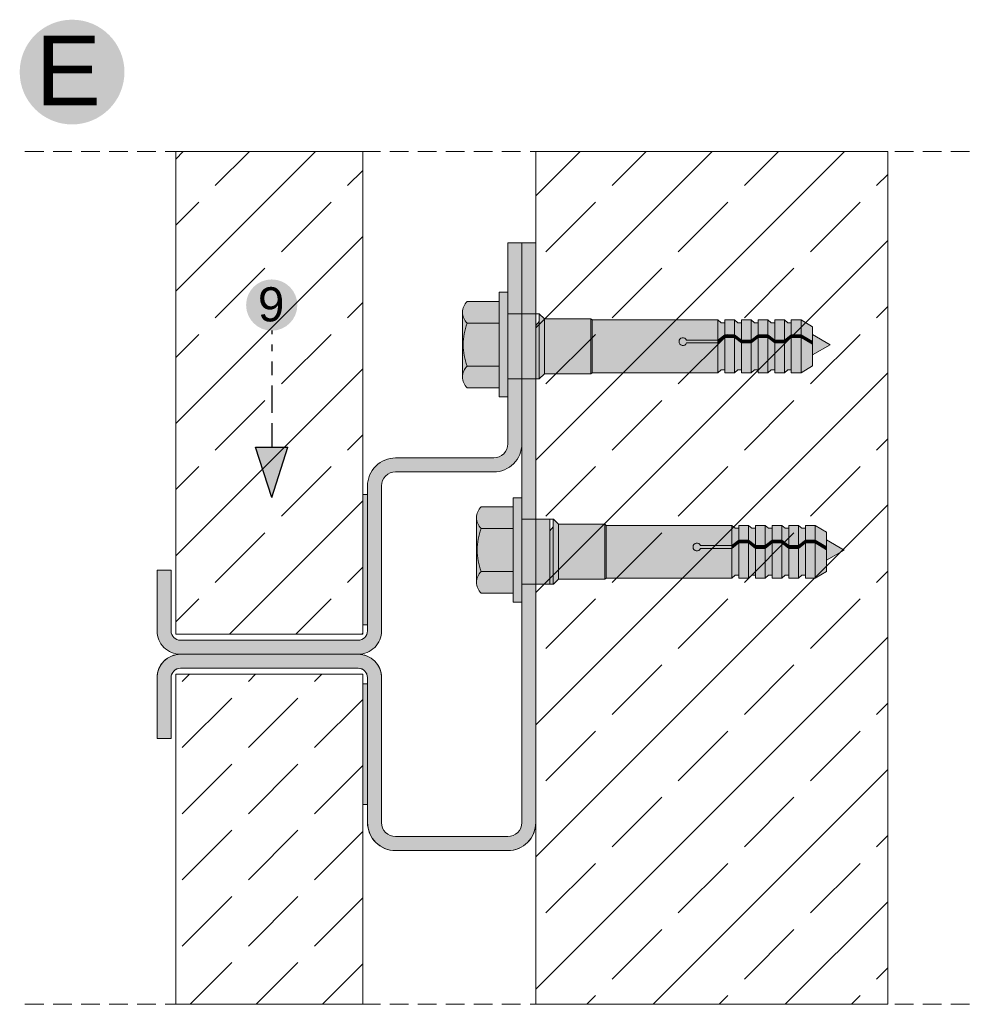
# Model space of a CAD drawing. Extents: x -106507 to -42801, y 48734 to 74234.
# Tile 55 of 69: x -50732 to -49708, y 69871 to 70924. Entities that reach past the tile are written whole.
import ezdxf

# ---------------------------------------------------------------- set-up
doc = ezdxf.new("R2010")
doc.units = 0
doc.header["$MEASUREMENT"] = 0
doc.linetypes.add('Hidden Line', pattern=[30, 20, -10])
for name, color, linetype, lineweight, true_color in [('2D - Ogólne_Pen_No__2', 7, 'Continuous', 15, 0x7f7f7f), ('2D - Ogólne_Pen_No__5', 7, 'Continuous', 25, 0x40a5ff), ('2D Drafting - General_Pen_No__102', 7, 'Continuous', 13, 0xcccccc), ('2D Drafting - General_Pen_No__2', 7, 'Continuous', 15, 0x7f7f7f), ('2D Drafting - General_Pen_No__5', 7, 'Continuous', 25, 0x40a5ff), ('2D Drafting - General_Pen_No__81', 7, 'Continuous', 20, 0x6a6a6a)]:
    doc.layers.add(name, color=color, linetype=linetype, lineweight=lineweight, true_color=true_color)
for name, color, linetype, lineweight in [('2D Drafting - General_Pen_No__1', 7, 'Continuous', 13), ('2D Drafting - General_Pen_No__121', 255, 'Continuous', 0), ('Opisy - Tekst_Pen_No__121', 255, 'Continuous', 0)]:
    doc.layers.add(name, color=color, linetype=linetype, lineweight=lineweight)
doc.styles.add('GENERATED_STYLE_4', font='arial.ttf')
pattern_1 = [(45, (0, 0), (-70.71068, 70.71068), []), (45, (-35.36, 35.36), (-70.71068, 70.71068), [75, -25])]

msp = doc.modelspace()

# ---------------------------------------------------------------- hatches: boundary and pattern name
at = {"layer": '2D - Ogólne_Pen_No__5', "linetype": 'Continuous'}
for points in [[(-50731.87, 70867.55, 1), (-50619.87, 70867.55, 1)], [(-50489.79, 70618.39, 1), (-50435.02, 70618.39, 1)]]:
    msp.add_hatch(color=256, dxfattribs=at).paths.add_polyline_path(points, flags=0)
at = {"layer": '2D Drafting - General_Pen_No__102', "linetype": 'Continuous'}
for points in [[(-50209.99, 70609.08), (-50209.99, 70684.94), (-50194.99, 70684.94), (-50194.99, 70609.08)], [(-50194.99, 70684.94), (-50194.99, 70609.08), (-50179.99, 70609.08), (-50179.99, 70684.94)], [(-50584.99, 70269.94, 0.4142136), (-50559.99, 70244.94), (-50369.99, 70244.94, 0.4142136), (-50344.99, 70269.94), (-50344.99, 70424.94, -0.4142136), (-50329.99, 70439.94), (-50224.99, 70439.94, 0.4142136), (-50194.99, 70469.94), (-50194.99, 70539.41), (-50209.99, 70539.41), (-50209.99, 70521.53), (-50209.99, 70469.94, -0.4142136), (-50224.99, 70454.94), (-50329.99, 70454.94, 0.4142136), (-50359.99, 70424.94), (-50359.99, 70269.94, -0.4142136), (-50369.99, 70259.94), (-50559.99, 70259.94, -0.4142136), (-50569.99, 70269.94), (-50569.99, 70274.98), (-50569.99, 70276.48), (-50569.99, 70326.89), (-50569.99, 70334.94), (-50571.49, 70334.94), (-50584.99, 70334.94)], [(-50194.99, 70539.41), (-50194.99, 70389.45), (-50179.99, 70389.45), (-50179.99, 70539.41)], [(-50559.99, 70244.94, 0.4142136), (-50584.99, 70219.94), (-50584.99, 70154.94), (-50569.99, 70154.94), (-50569.99, 70219.94, -0.4142136), (-50559.99, 70229.94), (-50369.99, 70229.94, -0.4142136), (-50359.99, 70219.94), (-50359.99, 70064.94, 0.4142136), (-50329.99, 70034.94), (-50209.99, 70034.94, 0.4142136), (-50179.99, 70064.94), (-50179.99, 70319.78), (-50194.99, 70319.78), (-50194.99, 70064.94, -0.4142136), (-50209.99, 70049.94), (-50329.99, 70049.94, -0.4142136), (-50344.99, 70064.94), (-50344.99, 70219.94, 0.4142136), (-50369.99, 70244.94)]]:
    msp.add_hatch(color=256, dxfattribs=at).paths.add_polyline_path(points, flags=0)
at = {"layer": '2D Drafting - General_Pen_No__121', "linetype": 'Continuous'}
for points in [[(-50219.31, 70599), (-50253.48, 70599, -0.4195601), (-50253.48, 70622.3), (-50219.31, 70622.3)], [(-50209.99, 70576.09), (-50209.99, 70520.17), (-50219.31, 70520.17), (-50219.31, 70576.09), (-50219.31, 70632.01), (-50209.99, 70632.01)], [(-50257.75, 70576.09, 0.092424), (-50253.48, 70553.17, 0.201281), (-50258.37, 70541.53), (-50258.37, 70610.65, 0.201281), (-50253.48, 70599, 0.092424)], [(-50209.99, 70539.41), (-50209.99, 70576.09), (-50209.99, 70609.08), (-50179.99, 70609.08), (-50179.99, 70573.16), (-50179.99, 70539.41)], [(-50179.99, 70539.41), (-50209.99, 70539.41), (-50209.99, 70576.09), (-50209.99, 70609.08), (-50179.99, 70609.08), (-50179.99, 70572.21)], [(-50176.47, 70539.51), (-50176.47, 70609.08), (-50176.3, 70609.08), (-50170.88, 70603.67), (-50170.88, 70544.92), (-50176.3, 70539.51)], [(-50170.88, 70544.82), (-50170.88, 70603.67), (-50121.14, 70603.67), (-50121.14, 70544.82)], [(-50121.14, 70544.82), (-50121.14, 70603.67), (-50119.9, 70602.42), (-50119.9, 70546.07)], [(-50119.9, 70546.07), (-50119.9, 70602.42), (-49985.48, 70602.42), (-49985.48, 70580.77), (-50018.79, 70580.77, 5.4750432), (-50018.79, 70577.81), (-49985.48, 70577.81), (-49985.48, 70546.07)], [(-49978.04, 70599.46), (-49978.04, 70586.51), (-49985.48, 70580.77), (-49985.48, 70602.42), (-49981.73, 70599.46)], [(-49967.68, 70602.42), (-49967.68, 70586.51), (-49978.04, 70586.51), (-49978.04, 70602.42)], [(-49960.24, 70599.46), (-49960.24, 70580.77), (-49967.68, 70586.51), (-49967.68, 70602.42), (-49963.94, 70599.46)], [(-49949.88, 70602.42), (-49949.88, 70580.77), (-49960.24, 70580.77), (-49960.24, 70602.42)], [(-49949.88, 70580.77), (-49949.88, 70602.42), (-49946.14, 70599.46), (-49942.44, 70599.46), (-49942.44, 70586.51)], [(-49932.09, 70602.42), (-49932.09, 70586.51), (-49942.44, 70586.51), (-49942.44, 70602.42)], [(-49924.65, 70599.46), (-49924.65, 70580.77), (-49932.09, 70586.51), (-49932.09, 70602.42), (-49928.34, 70599.46)], [(-49914.29, 70602.42), (-49914.29, 70580.77), (-49924.65, 70580.77), (-49924.65, 70602.42)], [(-49906.85, 70599.46), (-49906.85, 70586.51), (-49914.29, 70580.77), (-49914.29, 70602.42), (-49910.55, 70599.46)], [(-49906.85, 70586.51), (-49906.85, 70602.42), (-49896.49, 70602.42), (-49896.49, 70586.51)], [(-49884.11, 70579.36), (-49896.49, 70586.51), (-49896.49, 70602.42), (-49884.11, 70595.27)], [(-50219.31, 70553.17), (-50253.48, 70553.17, -0.092424), (-50257.75, 70576.09, -0.092424), (-50253.48, 70599), (-50219.31, 70599), (-50219.31, 70576.09)], [(-50179.99, 70539.51), (-50179.99, 70572.21), (-50179.99, 70596.56), (-50176.47, 70600.94), (-50176.47, 70539.51)], [(-49985.48, 70577.81), (-50018.79, 70577.81, -5.4750432), (-50018.79, 70580.77), (-49985.48, 70580.77)], [(-49985.48, 70580.77), (-49978.04, 70586.51), (-49978.04, 70583.55), (-49985.48, 70577.81)], [(-49978.04, 70549.03), (-49981.73, 70549.03), (-49985.48, 70546.07), (-49985.48, 70577.81), (-49978.04, 70583.55)], [(-49978.04, 70586.51), (-49967.68, 70586.51), (-49967.68, 70583.55), (-49978.04, 70583.55)], [(-49978.04, 70546.07), (-49978.04, 70583.55), (-49967.68, 70583.55), (-49967.68, 70546.07)], [(-49960.24, 70577.81), (-49967.68, 70583.55), (-49967.68, 70586.51), (-49960.24, 70580.77)], [(-49960.24, 70549.03), (-49963.94, 70549.03), (-49967.68, 70546.07), (-49967.68, 70583.55), (-49960.24, 70577.81)], [(-49960.24, 70580.77), (-49949.88, 70580.77), (-49949.88, 70577.81), (-49960.24, 70577.81)], [(-49942.44, 70583.55), (-49949.88, 70577.81), (-49949.88, 70580.77), (-49942.44, 70586.51)], [(-49942.44, 70549.03), (-49946.14, 70549.03), (-49949.88, 70546.07), (-49949.88, 70577.81), (-49942.44, 70583.55)], [(-49932.09, 70583.55), (-49942.44, 70583.55), (-49942.44, 70586.51), (-49932.09, 70586.51)], [(-49932.09, 70546.07), (-49942.44, 70546.07), (-49942.44, 70583.55), (-49932.09, 70583.55)], [(-49924.65, 70577.81), (-49932.09, 70583.55), (-49932.09, 70586.51), (-49924.65, 70580.77)], [(-49924.65, 70549.03), (-49928.34, 70549.03), (-49932.09, 70546.07), (-49932.09, 70583.55), (-49924.65, 70577.81)], [(-49924.65, 70580.77), (-49914.29, 70580.77), (-49914.29, 70577.81), (-49924.65, 70577.81)], [(-49914.29, 70580.77), (-49906.85, 70586.51), (-49906.85, 70583.55), (-49914.29, 70577.81)], [(-49906.85, 70549.03), (-49910.55, 70549.03), (-49914.29, 70546.07), (-49914.29, 70577.81), (-49906.85, 70583.55)], [(-49906.85, 70586.51), (-49896.49, 70586.51), (-49896.49, 70583.55), (-49906.85, 70583.55)], [(-49906.85, 70546.07), (-49906.85, 70583.55), (-49896.49, 70583.55), (-49896.49, 70546.07)], [(-49884.11, 70576.41), (-49896.49, 70583.55), (-49896.49, 70586.51), (-49884.11, 70579.36)], [(-49884.11, 70553.22), (-49896.49, 70546.07), (-49896.49, 70583.55), (-49884.11, 70576.41)], [(-49865.39, 70575.99), (-49884.11, 70565.18), (-49884.11, 70586.8)], [(-49960.24, 70546.07), (-49960.24, 70577.81), (-49949.88, 70577.81), (-49949.88, 70546.07)], [(-49914.29, 70546.07), (-49924.65, 70546.07), (-49924.65, 70577.81), (-49914.29, 70577.81)], [(-50219.31, 70529.88), (-50253.48, 70529.88, -0.4195601), (-50253.48, 70553.17), (-50219.31, 70553.17)], [(-50194.99, 70356.46), (-50194.99, 70300.54), (-50204.31, 70300.54), (-50204.31, 70356.46), (-50204.31, 70412.38), (-50194.99, 70412.38)], [(-50204.31, 70379.37), (-50238.48, 70379.37, -0.4195601), (-50238.48, 70402.67), (-50204.31, 70402.67)], [(-50242.75, 70356.46, 0.092424), (-50238.48, 70333.54, 0.201281), (-50243.37, 70321.89), (-50243.37, 70391.02, 0.201281), (-50238.48, 70379.37, 0.092424)], [(-50194.99, 70319.78), (-50194.99, 70356.46), (-50194.99, 70389.45), (-50164.99, 70389.45), (-50164.99, 70353.53), (-50164.99, 70319.78)], [(-50164.99, 70319.78), (-50194.99, 70319.78), (-50194.99, 70356.46), (-50194.99, 70389.45), (-50164.99, 70389.45), (-50164.99, 70352.58)], [(-50164.99, 70319.88), (-50164.99, 70352.58), (-50164.99, 70376.93), (-50161.47, 70381.31), (-50161.47, 70319.88)], [(-50161.47, 70319.88), (-50161.47, 70389.45), (-50161.3, 70389.45), (-50155.88, 70384.04), (-50155.88, 70325.29), (-50161.3, 70319.88)], [(-50155.88, 70325.19), (-50155.88, 70384.04), (-50106.14, 70384.04), (-50106.14, 70325.19)], [(-50106.14, 70325.19), (-50106.14, 70384.04), (-50104.9, 70382.79), (-50104.9, 70326.44)], [(-50104.9, 70326.44), (-50104.9, 70382.79), (-49970.48, 70382.79), (-49970.48, 70361.14), (-50003.79, 70361.14, 5.4750432), (-50003.79, 70358.18), (-49970.48, 70358.18), (-49970.48, 70326.44)], [(-49963.04, 70379.83), (-49963.04, 70366.88), (-49970.48, 70361.14), (-49970.48, 70382.79), (-49966.73, 70379.83)], [(-49952.68, 70382.79), (-49952.68, 70366.88), (-49963.04, 70366.88), (-49963.04, 70382.79)], [(-49945.24, 70379.83), (-49945.24, 70361.14), (-49952.68, 70366.88), (-49952.68, 70382.79), (-49948.94, 70379.83)], [(-49934.88, 70382.79), (-49934.88, 70361.14), (-49945.24, 70361.14), (-49945.24, 70382.79)], [(-49934.88, 70361.14), (-49934.88, 70382.79), (-49931.14, 70379.83), (-49927.44, 70379.83), (-49927.44, 70366.88)], [(-49917.09, 70382.79), (-49917.09, 70366.88), (-49927.44, 70366.88), (-49927.44, 70382.79)], [(-49909.65, 70379.83), (-49909.65, 70361.14), (-49917.09, 70366.88), (-49917.09, 70382.79), (-49913.34, 70379.83)], [(-49899.29, 70382.79), (-49899.29, 70361.14), (-49909.65, 70361.14), (-49909.65, 70382.79)], [(-49891.85, 70379.83), (-49891.85, 70366.88), (-49899.29, 70361.14), (-49899.29, 70382.79), (-49895.55, 70379.83)], [(-49891.85, 70366.88), (-49891.85, 70382.79), (-49881.49, 70382.79), (-49881.49, 70366.88)], [(-49869.11, 70359.73), (-49881.49, 70366.88), (-49881.49, 70382.79), (-49869.11, 70375.64)], [(-50204.31, 70333.54), (-50238.48, 70333.54, -0.092424), (-50242.75, 70356.46, -0.092424), (-50238.48, 70379.37), (-50204.31, 70379.37), (-50204.31, 70356.46)], [(-49970.48, 70358.18), (-50003.79, 70358.18, -5.4750432), (-50003.79, 70361.14), (-49970.48, 70361.14)], [(-49970.48, 70361.14), (-49963.04, 70366.88), (-49963.04, 70363.92), (-49970.48, 70358.18)], [(-49963.04, 70329.4), (-49966.73, 70329.4), (-49970.48, 70326.44), (-49970.48, 70358.18), (-49963.04, 70363.92)], [(-49963.04, 70366.88), (-49952.68, 70366.88), (-49952.68, 70363.92), (-49963.04, 70363.92)], [(-49963.04, 70326.44), (-49963.04, 70363.92), (-49952.68, 70363.92), (-49952.68, 70326.44)], [(-49945.24, 70358.18), (-49952.68, 70363.92), (-49952.68, 70366.88), (-49945.24, 70361.14)], [(-49945.24, 70329.4), (-49948.94, 70329.4), (-49952.68, 70326.44), (-49952.68, 70363.92), (-49945.24, 70358.18)], [(-49945.24, 70361.14), (-49934.88, 70361.14), (-49934.88, 70358.18), (-49945.24, 70358.18)], [(-49927.44, 70363.92), (-49934.88, 70358.18), (-49934.88, 70361.14), (-49927.44, 70366.88)], [(-49927.44, 70329.4), (-49931.14, 70329.4), (-49934.88, 70326.44), (-49934.88, 70358.18), (-49927.44, 70363.92)], [(-49917.09, 70363.92), (-49927.44, 70363.92), (-49927.44, 70366.88), (-49917.09, 70366.88)], [(-49917.09, 70326.44), (-49927.44, 70326.44), (-49927.44, 70363.92), (-49917.09, 70363.92)], [(-49909.65, 70358.18), (-49917.09, 70363.92), (-49917.09, 70366.88), (-49909.65, 70361.14)], [(-49909.65, 70329.4), (-49913.34, 70329.4), (-49917.09, 70326.44), (-49917.09, 70363.92), (-49909.65, 70358.18)], [(-49909.65, 70361.14), (-49899.29, 70361.14), (-49899.29, 70358.18), (-49909.65, 70358.18)], [(-49899.29, 70361.14), (-49891.85, 70366.88), (-49891.85, 70363.92), (-49899.29, 70358.18)], [(-49891.85, 70329.4), (-49895.55, 70329.4), (-49899.29, 70326.44), (-49899.29, 70358.18), (-49891.85, 70363.92)], [(-49891.85, 70366.88), (-49881.49, 70366.88), (-49881.49, 70363.92), (-49891.85, 70363.92)], [(-49891.85, 70326.44), (-49891.85, 70363.92), (-49881.49, 70363.92), (-49881.49, 70326.44)], [(-49869.11, 70356.78), (-49881.49, 70363.92), (-49881.49, 70366.88), (-49869.11, 70359.73)], [(-49869.11, 70333.59), (-49881.49, 70326.44), (-49881.49, 70363.92), (-49869.11, 70356.78)], [(-49850.39, 70356.36), (-49869.11, 70345.55), (-49869.11, 70367.17)], [(-49945.24, 70326.44), (-49945.24, 70358.18), (-49934.88, 70358.18), (-49934.88, 70326.44)], [(-49899.29, 70326.44), (-49909.65, 70326.44), (-49909.65, 70358.18), (-49899.29, 70358.18)], [(-50204.31, 70310.25), (-50238.48, 70310.25, -0.4195601), (-50238.48, 70333.54), (-50204.31, 70333.54)]]:
    msp.add_hatch(color=256, dxfattribs=at).paths.add_polyline_path(points, flags=0)
at = {"layer": '2D Drafting - General_Pen_No__5', "linetype": 'Continuous'}
msp.add_hatch(color=256, dxfattribs=at).paths.add_polyline_path([(-50445.13, 70466.52), (-50479.68, 70466.52), (-50462.41, 70412.42)], flags=0)
at = {"layer": '2D Drafting - General_Pen_No__81', "linetype": 'Continuous'}
h = msp.add_hatch(dxfattribs=at)
h.set_pattern_fill('Solid___Dashed', color=256, style=0, pattern_type=2)
h.set_pattern_definition(pattern_1)
h.paths.add_polyline_path([(-50564.99, 70266.39), (-50364.99, 70266.39), (-50364.99, 70782.5), (-50564.99, 70782.5)], flags=0)
h = msp.add_hatch(dxfattribs=at)
h.set_pattern_fill('Solid___Dashed', color=256, style=0, pattern_type=2)
h.set_pattern_definition(pattern_1)
h.paths.add_polyline_path([(-50179.99, 69870.59), (-50129.5, 69870.59), (-49803.57, 69870.59), (-49803.57, 70782.5), (-50129.5, 70782.5), (-50179.12, 70782.5), (-50179.99, 70782.5)], flags=0)
for points in [[(-50364.9, 70415.93), (-50359.99, 70415.93), (-50359.99, 70276.48), (-50364.9, 70276.48)], [(-50364.9, 70084.36), (-50359.99, 70084.36), (-50359.99, 70213.39), (-50364.9, 70213.39)]]:
    msp.add_hatch(color=256, dxfattribs=at).paths.add_polyline_path(points, flags=0)
h = msp.add_hatch(dxfattribs=at)
h.set_pattern_fill('Beton', color=256, style=0, pattern_type=2)
h.set_pattern_definition([(45, (0, 0), (-70.71068, 70.71068), [75, -25]), (45, (7e-15, 70.71), (-70.71068, 70.71068), [75, -25])])
h.paths.add_polyline_path([(-50564.99, 70223.49), (-50364.99, 70223.49), (-50364.99, 69870.59), (-50564.99, 69870.59)], flags=0)

# ---------------------------------------------------------------- linework, layer by layer
at = {"layer": '2D - Ogólne_Pen_No__2', "linetype": 'Continuous'}
for p, q in [((-50179.99, 70610.72), (-50179.99, 70573.85)), ((-50179.99, 70609.08), (-50179.99, 70572.21)), ((-50176.3, 70609.08), (-50179.99, 70609.08)), ((-50170.88, 70603.67), (-50176.3, 70609.08)), ((-50121.14, 70603.67), (-50170.88, 70603.67)), ((-50170.88, 70603.67), (-50170.88, 70544.82)), ((-50119.9, 70602.42), (-50121.14, 70603.67)), ((-50121.14, 70603.67), (-50121.14, 70544.82)), ((-49985.48, 70602.42), (-50119.9, 70602.42)), ((-50119.9, 70546.07), (-50119.9, 70602.42)), ((-49981.73, 70599.46), (-49985.48, 70602.42)), ((-49985.48, 70602.42), (-49985.48, 70546.07)), ((-49978.04, 70602.42), (-49978.04, 70599.46)), ((-49967.68, 70602.42), (-49978.04, 70602.42)), ((-49978.04, 70602.42), (-49978.04, 70546.07)), ((-49963.94, 70599.46), (-49967.68, 70602.42)), ((-49967.68, 70602.42), (-49967.68, 70546.07)), ((-49960.24, 70602.42), (-49960.24, 70599.46)), ((-49949.88, 70602.42), (-49960.24, 70602.42)), ((-49960.24, 70602.42), (-49960.24, 70546.07)), ((-49946.14, 70599.46), (-49949.88, 70602.42)), ((-49949.88, 70602.42), (-49949.88, 70546.07)), ((-49942.44, 70602.42), (-49942.44, 70599.46)), ((-49932.09, 70602.42), (-49942.44, 70602.42)), ((-49942.44, 70602.42), (-49942.44, 70546.07)), ((-49928.34, 70599.46), (-49932.09, 70602.42)), ((-49932.09, 70602.42), (-49932.09, 70546.07)), ((-49924.65, 70602.42), (-49924.65, 70599.46)), ((-49914.29, 70602.42), (-49924.65, 70602.42)), ((-49924.65, 70602.42), (-49924.65, 70546.07)), ((-49910.55, 70599.46), (-49914.29, 70602.42)), ((-49914.29, 70602.42), (-49914.29, 70546.07)), ((-49906.85, 70602.42), (-49906.85, 70546.07)), ((-49896.49, 70602.42), (-49906.85, 70602.42)), ((-49884.11, 70595.27), (-49896.49, 70602.42)), ((-49896.49, 70602.42), (-49896.49, 70546.07)), ((-49978.04, 70599.46), (-49981.73, 70599.46)), ((-49960.24, 70599.46), (-49963.94, 70599.46)), ((-49942.44, 70599.46), (-49946.14, 70599.46)), ((-49924.65, 70599.46), (-49928.34, 70599.46)), ((-49906.85, 70599.46), (-49910.55, 70599.46)), ((-49884.11, 70595.27), (-49884.11, 70553.22)), ((-49985.48, 70580.77), (-50018.79, 70580.77)), ((-49978.04, 70586.51), (-49985.48, 70580.77)), ((-49978.04, 70583.55), (-49985.48, 70577.81)), ((-49967.68, 70586.51), (-49978.04, 70586.51)), ((-49967.68, 70583.55), (-49978.04, 70583.55)), ((-49960.24, 70580.77), (-49967.68, 70586.51)), ((-49960.24, 70577.81), (-49967.68, 70583.55)), ((-49949.88, 70580.77), (-49960.24, 70580.77)), ((-49942.44, 70586.51), (-49949.88, 70580.77)), ((-49942.44, 70583.55), (-49949.88, 70577.81)), ((-49932.09, 70586.51), (-49942.44, 70586.51)), ((-49932.09, 70583.55), (-49942.44, 70583.55)), ((-49924.65, 70580.77), (-49932.09, 70586.51)), ((-49924.65, 70577.81), (-49932.09, 70583.55)), ((-49914.29, 70580.77), (-49924.65, 70580.77)), ((-49906.85, 70586.51), (-49914.29, 70580.77)), ((-49906.85, 70583.55), (-49914.29, 70577.81)), ((-49896.49, 70586.51), (-49906.85, 70586.51)), ((-49896.49, 70583.55), (-49906.85, 70583.55)), ((-49884.11, 70579.36), (-49896.49, 70586.51)), ((-49884.11, 70576.41), (-49896.49, 70583.55)), ((-49884.11, 70586.8), (-49865.39, 70575.99)), ((-50179.99, 70541.04), (-50179.99, 70574.79)), ((-50179.99, 70539.41), (-50179.99, 70573.16)), ((-49985.48, 70577.81), (-50018.79, 70577.81)), ((-49949.88, 70577.81), (-49960.24, 70577.81)), ((-49914.29, 70577.81), (-49924.65, 70577.81)), ((-49884.11, 70565.18), (-49865.39, 70575.99)), ((-49981.73, 70549.03), (-49985.48, 70546.07)), ((-49978.04, 70549.03), (-49981.73, 70549.03)), ((-49978.04, 70546.07), (-49978.04, 70549.03)), ((-49963.94, 70549.03), (-49967.68, 70546.07)), ((-49960.24, 70549.03), (-49963.94, 70549.03)), ((-49960.24, 70546.07), (-49960.24, 70549.03)), ((-49946.14, 70549.03), (-49949.88, 70546.07)), ((-49942.44, 70549.03), (-49946.14, 70549.03)), ((-49942.44, 70546.07), (-49942.44, 70549.03)), ((-49928.34, 70549.03), (-49932.09, 70546.07)), ((-49924.65, 70549.03), (-49928.34, 70549.03)), ((-49924.65, 70546.07), (-49924.65, 70549.03)), ((-49910.55, 70549.03), (-49914.29, 70546.07)), ((-49906.85, 70549.03), (-49910.55, 70549.03)), ((-49884.11, 70553.22), (-49896.49, 70546.07)), ((-50176.3, 70539.41), (-50179.99, 70539.41)), ((-50170.88, 70544.82), (-50176.3, 70539.41)), ((-50121.14, 70544.82), (-50170.88, 70544.82)), ((-50119.9, 70546.07), (-50121.14, 70544.82)), ((-49985.48, 70546.07), (-50119.9, 70546.07)), ((-49967.68, 70546.07), (-49978.04, 70546.07)), ((-49949.88, 70546.07), (-49960.24, 70546.07)), ((-49932.09, 70546.07), (-49942.44, 70546.07)), ((-49914.29, 70546.07), (-49924.65, 70546.07)), ((-49896.49, 70546.07), (-49906.85, 70546.07)), ((-50164.99, 70389.45), (-50164.99, 70352.58)), ((-50161.3, 70389.45), (-50164.99, 70389.45)), ((-50155.88, 70384.04), (-50161.3, 70389.45)), ((-50106.14, 70384.04), (-50155.88, 70384.04)), ((-50155.88, 70384.04), (-50155.88, 70325.19)), ((-50104.9, 70382.79), (-50106.14, 70384.04)), ((-50106.14, 70384.04), (-50106.14, 70325.19)), ((-49970.48, 70382.79), (-50104.9, 70382.79)), ((-50104.9, 70326.44), (-50104.9, 70382.79)), ((-49966.73, 70379.83), (-49970.48, 70382.79)), ((-49970.48, 70382.79), (-49970.48, 70326.44)), ((-49963.04, 70382.79), (-49963.04, 70379.83)), ((-49952.68, 70382.79), (-49963.04, 70382.79)), ((-49963.04, 70382.79), (-49963.04, 70326.44)), ((-49948.94, 70379.83), (-49952.68, 70382.79)), ((-49952.68, 70382.79), (-49952.68, 70326.44)), ((-49945.24, 70382.79), (-49945.24, 70379.83)), ((-49934.88, 70382.79), (-49945.24, 70382.79)), ((-49945.24, 70382.79), (-49945.24, 70326.44)), ((-49931.14, 70379.83), (-49934.88, 70382.79)), ((-49934.88, 70382.79), (-49934.88, 70326.44)), ((-49927.44, 70382.79), (-49927.44, 70379.83)), ((-49917.09, 70382.79), (-49927.44, 70382.79)), ((-49927.44, 70382.79), (-49927.44, 70326.44)), ((-49913.34, 70379.83), (-49917.09, 70382.79)), ((-49917.09, 70382.79), (-49917.09, 70326.44)), ((-49909.65, 70382.79), (-49909.65, 70379.83)), ((-49899.29, 70382.79), (-49909.65, 70382.79)), ((-49909.65, 70382.79), (-49909.65, 70326.44)), ((-49895.55, 70379.83), (-49899.29, 70382.79)), ((-49899.29, 70382.79), (-49899.29, 70326.44)), ((-49891.85, 70382.79), (-49891.85, 70326.44)), ((-49881.49, 70382.79), (-49891.85, 70382.79)), ((-49869.11, 70375.64), (-49881.49, 70382.79)), ((-49881.49, 70382.79), (-49881.49, 70326.44)), ((-49963.04, 70379.83), (-49966.73, 70379.83)), ((-49945.24, 70379.83), (-49948.94, 70379.83)), ((-49927.44, 70379.83), (-49931.14, 70379.83)), ((-49909.65, 70379.83), (-49913.34, 70379.83)), ((-49891.85, 70379.83), (-49895.55, 70379.83)), ((-49869.11, 70375.64), (-49869.11, 70333.59)), ((-49970.48, 70361.14), (-50003.79, 70361.14)), ((-49963.04, 70366.88), (-49970.48, 70361.14)), ((-49963.04, 70363.92), (-49970.48, 70358.18)), ((-49952.68, 70366.88), (-49963.04, 70366.88)), ((-49952.68, 70363.92), (-49963.04, 70363.92)), ((-49945.24, 70361.14), (-49952.68, 70366.88)), ((-49945.24, 70358.18), (-49952.68, 70363.92)), ((-49934.88, 70361.14), (-49945.24, 70361.14)), ((-49927.44, 70366.88), (-49934.88, 70361.14)), ((-49927.44, 70363.92), (-49934.88, 70358.18)), ((-49917.09, 70366.88), (-49927.44, 70366.88)), ((-49917.09, 70363.92), (-49927.44, 70363.92)), ((-49909.65, 70361.14), (-49917.09, 70366.88)), ((-49909.65, 70358.18), (-49917.09, 70363.92)), ((-49899.29, 70361.14), (-49909.65, 70361.14)), ((-49891.85, 70366.88), (-49899.29, 70361.14)), ((-49891.85, 70363.92), (-49899.29, 70358.18)), ((-49881.49, 70366.88), (-49891.85, 70366.88)), ((-49881.49, 70363.92), (-49891.85, 70363.92)), ((-49869.11, 70359.73), (-49881.49, 70366.88)), ((-49869.11, 70356.78), (-49881.49, 70363.92)), ((-49869.11, 70367.17), (-49850.39, 70356.36)), ((-50164.99, 70319.78), (-50164.99, 70353.53)), ((-49970.48, 70358.18), (-50003.79, 70358.18)), ((-49934.88, 70358.18), (-49945.24, 70358.18)), ((-49899.29, 70358.18), (-49909.65, 70358.18)), ((-49869.11, 70345.55), (-49850.39, 70356.36)), ((-49966.73, 70329.4), (-49970.48, 70326.44)), ((-49963.04, 70329.4), (-49966.73, 70329.4)), ((-49963.04, 70326.44), (-49963.04, 70329.4)), ((-49948.94, 70329.4), (-49952.68, 70326.44)), ((-49945.24, 70329.4), (-49948.94, 70329.4)), ((-49945.24, 70326.44), (-49945.24, 70329.4)), ((-49931.14, 70329.4), (-49934.88, 70326.44)), ((-49927.44, 70329.4), (-49931.14, 70329.4)), ((-49927.44, 70326.44), (-49927.44, 70329.4)), ((-49913.34, 70329.4), (-49917.09, 70326.44)), ((-49909.65, 70329.4), (-49913.34, 70329.4)), ((-49909.65, 70326.44), (-49909.65, 70329.4)), ((-49895.55, 70329.4), (-49899.29, 70326.44)), ((-49891.85, 70329.4), (-49895.55, 70329.4)), ((-49869.11, 70333.59), (-49881.49, 70326.44)), ((-50161.3, 70319.78), (-50164.99, 70319.78)), ((-50155.88, 70325.19), (-50161.3, 70319.78)), ((-50106.14, 70325.19), (-50155.88, 70325.19)), ((-50104.9, 70326.44), (-50106.14, 70325.19)), ((-49970.48, 70326.44), (-50104.9, 70326.44)), ((-49952.68, 70326.44), (-49963.04, 70326.44)), ((-49934.88, 70326.44), (-49945.24, 70326.44)), ((-49917.09, 70326.44), (-49927.44, 70326.44)), ((-49899.29, 70326.44), (-49909.65, 70326.44)), ((-49881.49, 70326.44), (-49891.85, 70326.44))]:
    msp.add_line(p, q, dxfattribs=at)
for centre in [(-50022.7, 70579.29), (-50007.7, 70359.66)]:
    msp.add_arc(centre, 4.18, 20.70161, 339.29839, dxfattribs=at)
at = {"layer": '2D - Ogólne_Pen_No__5', "linetype": 'Continuous'}
for p, q in [((-50462.41, 70591.01), (-50462.41, 70587.35)), ((-50462.41, 70576.37), (-50462.41, 70569.05)), ((-50462.41, 70558.07), (-50462.41, 70543.43)), ((-50462.41, 70532.45), (-50462.41, 70503.18)), ((-50462.41, 70492.2), (-50462.41, 70466.52)), ((-50479.68, 70466.52), (-50445.13, 70466.52)), ((-50462.41, 70412.42), (-50479.68, 70466.52)), ((-50462.41, 70412.42), (-50445.13, 70466.52))]:
    msp.add_line(p, q, dxfattribs=at)
at = {"layer": '2D Drafting - General_Pen_No__1', "linetype": 'Continuous', "flags": 128}
msp.add_lwpolyline([(-50445.13, 70466.52), (-50479.68, 70466.52), (-50462.41, 70412.42)], close=True, dxfattribs=at)
at = {"layer": '2D Drafting - General_Pen_No__2', "linetype": 'Hidden Line'}
for p, q in [((-50726.24, 70782.5), (-49707.99, 70782.5)), ((-50726.24, 69870.59), (-49707.99, 69870.59))]:
    msp.add_line(p, q, dxfattribs=at)
at = {"layer": '2D Drafting - General_Pen_No__2', "linetype": 'Continuous'}
for p, q in [((-50179.99, 69870.59), (-50179.99, 70782.5)), ((-49803.57, 69870.59), (-49803.57, 70782.5)), ((-50194.99, 70684.94), (-50194.99, 70064.94)), ((-50179.99, 70684.94), (-50194.99, 70684.94)), ((-50194.99, 70684.94), (-50194.99, 70469.94)), ((-50179.99, 70684.94), (-50179.99, 70064.94)), ((-50253.48, 70622.3), (-50219.31, 70622.3)), ((-50219.31, 70576.09), (-50219.31, 70632.01)), ((-50219.31, 70632.01), (-50209.99, 70632.01)), ((-50209.99, 70632.01), (-50209.99, 70576.09)), ((-50258.37, 70541.53), (-50258.37, 70610.65)), ((-50209.99, 70609.08), (-50179.99, 70609.08)), ((-50253.48, 70599), (-50219.31, 70599)), ((-50219.31, 70576.09), (-50219.31, 70520.17)), ((-50209.99, 70520.17), (-50209.99, 70576.09)), ((-50253.48, 70553.17), (-50219.31, 70553.17)), ((-50209.99, 70539.41), (-50179.99, 70539.41)), ((-50253.48, 70529.88), (-50219.31, 70529.88)), ((-50219.31, 70520.17), (-50209.99, 70520.17)), ((-50204.31, 70356.46), (-50204.31, 70412.38)), ((-50204.31, 70412.38), (-50194.99, 70412.38)), ((-50194.99, 70412.38), (-50194.99, 70356.46)), ((-50238.48, 70402.67), (-50204.31, 70402.67)), ((-50243.37, 70321.89), (-50243.37, 70391.02)), ((-50194.99, 70389.45), (-50164.99, 70389.45)), ((-50238.48, 70379.37), (-50204.31, 70379.37)), ((-50204.31, 70356.46), (-50204.31, 70300.54)), ((-50194.99, 70300.54), (-50194.99, 70356.46)), ((-50238.48, 70333.54), (-50204.31, 70333.54)), ((-50194.99, 70319.78), (-50164.99, 70319.78)), ((-50238.48, 70310.25), (-50204.31, 70310.25)), ((-50204.31, 70300.54), (-50194.99, 70300.54)), ((-50369.99, 70244.94), (-50559.99, 70244.94)), ((-50369.99, 70244.94), (-50559.99, 70244.94)), ((-50564.9, 70223.49), (-50364.9, 70223.49)), ((-50564.9, 70223.49), (-50564.9, 69870.59)), ((-50369.99, 70229.94), (-50559.99, 70229.94)), ((-50364.9, 70223.49), (-50364.9, 69870.59)), ((-50584.99, 70154.94), (-50584.99, 70219.94)), ((-50569.99, 70154.94), (-50569.99, 70219.94)), ((-50359.99, 70064.94), (-50359.99, 70219.94)), ((-50344.99, 70064.94), (-50344.99, 70219.94)), ((-50584.99, 70154.94), (-50569.99, 70154.94)), ((-50209.99, 70049.94), (-50329.99, 70049.94)), ((-50209.99, 70034.94), (-50329.99, 70034.94))]:
    msp.add_line(p, q, dxfattribs=at)
at = {"layer": '2D Drafting - General_Pen_No__2', "linetype": 'Continuous', "flags": 128}
for points in [[(-50564.99, 70266.39), (-50364.99, 70266.39), (-50364.99, 70782.5), (-50564.99, 70782.5)], [(-50179.99, 69870.59), (-50129.5, 69870.59), (-49803.57, 69870.59), (-49803.57, 70782.5), (-50129.5, 70782.5), (-50179.12, 70782.5), (-50179.99, 70782.5)], [(-50209.99, 70609.08), (-50209.99, 70684.94), (-50194.99, 70684.94), (-50194.99, 70609.08)], [(-50194.99, 70684.94), (-50194.99, 70609.08), (-50179.99, 70609.08), (-50179.99, 70684.94)], [(-50209.99, 70576.09), (-50209.99, 70520.17), (-50219.31, 70520.17), (-50219.31, 70576.09), (-50219.31, 70632.01), (-50209.99, 70632.01)], [(-50209.99, 70539.41), (-50209.99, 70576.09), (-50209.99, 70609.08), (-50179.99, 70609.08), (-50179.99, 70573.16), (-50179.99, 70539.41)], [(-50179.99, 70539.41), (-50209.99, 70539.41), (-50209.99, 70576.09), (-50209.99, 70609.08), (-50179.99, 70609.08), (-50179.99, 70572.21)], [(-50176.47, 70539.51), (-50176.47, 70609.08), (-50176.3, 70609.08), (-50170.88, 70603.67), (-50170.88, 70544.92), (-50176.3, 70539.51)], [(-50170.88, 70544.82), (-50170.88, 70603.67), (-50121.14, 70603.67), (-50121.14, 70544.82)], [(-50121.14, 70544.82), (-50121.14, 70603.67), (-50119.9, 70602.42), (-50119.9, 70546.07)], [(-49978.04, 70599.46), (-49978.04, 70586.51), (-49985.48, 70580.77), (-49985.48, 70602.42), (-49981.73, 70599.46)], [(-49967.68, 70602.42), (-49967.68, 70586.51), (-49978.04, 70586.51), (-49978.04, 70602.42)], [(-49960.24, 70599.46), (-49960.24, 70580.77), (-49967.68, 70586.51), (-49967.68, 70602.42), (-49963.94, 70599.46)], [(-49949.88, 70602.42), (-49949.88, 70580.77), (-49960.24, 70580.77), (-49960.24, 70602.42)], [(-49949.88, 70580.77), (-49949.88, 70602.42), (-49946.14, 70599.46), (-49942.44, 70599.46), (-49942.44, 70586.51)], [(-49932.09, 70602.42), (-49932.09, 70586.51), (-49942.44, 70586.51), (-49942.44, 70602.42)], [(-49924.65, 70599.46), (-49924.65, 70580.77), (-49932.09, 70586.51), (-49932.09, 70602.42), (-49928.34, 70599.46)], [(-49914.29, 70602.42), (-49914.29, 70580.77), (-49924.65, 70580.77), (-49924.65, 70602.42)], [(-49906.85, 70599.46), (-49906.85, 70586.51), (-49914.29, 70580.77), (-49914.29, 70602.42), (-49910.55, 70599.46)], [(-49906.85, 70586.51), (-49906.85, 70602.42), (-49896.49, 70602.42), (-49896.49, 70586.51)], [(-49884.11, 70579.36), (-49896.49, 70586.51), (-49896.49, 70602.42), (-49884.11, 70595.27)], [(-50179.99, 70539.51), (-50179.99, 70572.21), (-50179.99, 70596.56), (-50176.47, 70600.94), (-50176.47, 70539.51)], [(-49985.48, 70580.77), (-49978.04, 70586.51), (-49978.04, 70583.55), (-49985.48, 70577.81)], [(-49978.04, 70549.03), (-49981.73, 70549.03), (-49985.48, 70546.07), (-49985.48, 70577.81), (-49978.04, 70583.55)], [(-49978.04, 70586.51), (-49967.68, 70586.51), (-49967.68, 70583.55), (-49978.04, 70583.55)], [(-49978.04, 70546.07), (-49978.04, 70583.55), (-49967.68, 70583.55), (-49967.68, 70546.07)], [(-49960.24, 70577.81), (-49967.68, 70583.55), (-49967.68, 70586.51), (-49960.24, 70580.77)], [(-49960.24, 70549.03), (-49963.94, 70549.03), (-49967.68, 70546.07), (-49967.68, 70583.55), (-49960.24, 70577.81)], [(-49960.24, 70580.77), (-49949.88, 70580.77), (-49949.88, 70577.81), (-49960.24, 70577.81)], [(-49942.44, 70583.55), (-49949.88, 70577.81), (-49949.88, 70580.77), (-49942.44, 70586.51)], [(-49942.44, 70549.03), (-49946.14, 70549.03), (-49949.88, 70546.07), (-49949.88, 70577.81), (-49942.44, 70583.55)], [(-49932.09, 70583.55), (-49942.44, 70583.55), (-49942.44, 70586.51), (-49932.09, 70586.51)], [(-49932.09, 70546.07), (-49942.44, 70546.07), (-49942.44, 70583.55), (-49932.09, 70583.55)], [(-49924.65, 70577.81), (-49932.09, 70583.55), (-49932.09, 70586.51), (-49924.65, 70580.77)], [(-49924.65, 70549.03), (-49928.34, 70549.03), (-49932.09, 70546.07), (-49932.09, 70583.55), (-49924.65, 70577.81)], [(-49924.65, 70580.77), (-49914.29, 70580.77), (-49914.29, 70577.81), (-49924.65, 70577.81)], [(-49914.29, 70580.77), (-49906.85, 70586.51), (-49906.85, 70583.55), (-49914.29, 70577.81)], [(-49906.85, 70549.03), (-49910.55, 70549.03), (-49914.29, 70546.07), (-49914.29, 70577.81), (-49906.85, 70583.55)], [(-49906.85, 70586.51), (-49896.49, 70586.51), (-49896.49, 70583.55), (-49906.85, 70583.55)], [(-49906.85, 70546.07), (-49906.85, 70583.55), (-49896.49, 70583.55), (-49896.49, 70546.07)], [(-49884.11, 70576.41), (-49896.49, 70583.55), (-49896.49, 70586.51), (-49884.11, 70579.36)], [(-49884.11, 70553.22), (-49896.49, 70546.07), (-49896.49, 70583.55), (-49884.11, 70576.41)], [(-49865.39, 70575.99), (-49884.11, 70565.18), (-49884.11, 70586.8)], [(-49960.24, 70546.07), (-49960.24, 70577.81), (-49949.88, 70577.81), (-49949.88, 70546.07)], [(-49914.29, 70546.07), (-49924.65, 70546.07), (-49924.65, 70577.81), (-49914.29, 70577.81)], [(-50194.99, 70539.41), (-50194.99, 70389.45), (-50179.99, 70389.45), (-50179.99, 70539.41)], [(-50364.9, 70415.93), (-50359.99, 70415.93), (-50359.99, 70276.48), (-50364.9, 70276.48)], [(-50194.99, 70356.46), (-50194.99, 70300.54), (-50204.31, 70300.54), (-50204.31, 70356.46), (-50204.31, 70412.38), (-50194.99, 70412.38)], [(-50194.99, 70319.78), (-50194.99, 70356.46), (-50194.99, 70389.45), (-50164.99, 70389.45), (-50164.99, 70353.53), (-50164.99, 70319.78)], [(-50164.99, 70319.78), (-50194.99, 70319.78), (-50194.99, 70356.46), (-50194.99, 70389.45), (-50164.99, 70389.45), (-50164.99, 70352.58)], [(-50164.99, 70319.88), (-50164.99, 70352.58), (-50164.99, 70376.93), (-50161.47, 70381.31), (-50161.47, 70319.88)], [(-50161.47, 70319.88), (-50161.47, 70389.45), (-50161.3, 70389.45), (-50155.88, 70384.04), (-50155.88, 70325.29), (-50161.3, 70319.88)], [(-50155.88, 70325.19), (-50155.88, 70384.04), (-50106.14, 70384.04), (-50106.14, 70325.19)], [(-50106.14, 70325.19), (-50106.14, 70384.04), (-50104.9, 70382.79), (-50104.9, 70326.44)], [(-49963.04, 70379.83), (-49963.04, 70366.88), (-49970.48, 70361.14), (-49970.48, 70382.79), (-49966.73, 70379.83)], [(-49952.68, 70382.79), (-49952.68, 70366.88), (-49963.04, 70366.88), (-49963.04, 70382.79)], [(-49945.24, 70379.83), (-49945.24, 70361.14), (-49952.68, 70366.88), (-49952.68, 70382.79), (-49948.94, 70379.83)], [(-49934.88, 70382.79), (-49934.88, 70361.14), (-49945.24, 70361.14), (-49945.24, 70382.79)], [(-49934.88, 70361.14), (-49934.88, 70382.79), (-49931.14, 70379.83), (-49927.44, 70379.83), (-49927.44, 70366.88)], [(-49917.09, 70382.79), (-49917.09, 70366.88), (-49927.44, 70366.88), (-49927.44, 70382.79)], [(-49909.65, 70379.83), (-49909.65, 70361.14), (-49917.09, 70366.88), (-49917.09, 70382.79), (-49913.34, 70379.83)], [(-49899.29, 70382.79), (-49899.29, 70361.14), (-49909.65, 70361.14), (-49909.65, 70382.79)], [(-49891.85, 70379.83), (-49891.85, 70366.88), (-49899.29, 70361.14), (-49899.29, 70382.79), (-49895.55, 70379.83)], [(-49891.85, 70366.88), (-49891.85, 70382.79), (-49881.49, 70382.79), (-49881.49, 70366.88)], [(-49869.11, 70359.73), (-49881.49, 70366.88), (-49881.49, 70382.79), (-49869.11, 70375.64)], [(-49970.48, 70361.14), (-49963.04, 70366.88), (-49963.04, 70363.92), (-49970.48, 70358.18)], [(-49963.04, 70329.4), (-49966.73, 70329.4), (-49970.48, 70326.44), (-49970.48, 70358.18), (-49963.04, 70363.92)], [(-49963.04, 70366.88), (-49952.68, 70366.88), (-49952.68, 70363.92), (-49963.04, 70363.92)], [(-49963.04, 70326.44), (-49963.04, 70363.92), (-49952.68, 70363.92), (-49952.68, 70326.44)], [(-49945.24, 70358.18), (-49952.68, 70363.92), (-49952.68, 70366.88), (-49945.24, 70361.14)], [(-49945.24, 70329.4), (-49948.94, 70329.4), (-49952.68, 70326.44), (-49952.68, 70363.92), (-49945.24, 70358.18)], [(-49945.24, 70361.14), (-49934.88, 70361.14), (-49934.88, 70358.18), (-49945.24, 70358.18)], [(-49927.44, 70363.92), (-49934.88, 70358.18), (-49934.88, 70361.14), (-49927.44, 70366.88)], [(-49927.44, 70329.4), (-49931.14, 70329.4), (-49934.88, 70326.44), (-49934.88, 70358.18), (-49927.44, 70363.92)], [(-49917.09, 70363.92), (-49927.44, 70363.92), (-49927.44, 70366.88), (-49917.09, 70366.88)], [(-49917.09, 70326.44), (-49927.44, 70326.44), (-49927.44, 70363.92), (-49917.09, 70363.92)], [(-49909.65, 70358.18), (-49917.09, 70363.92), (-49917.09, 70366.88), (-49909.65, 70361.14)], [(-49909.65, 70329.4), (-49913.34, 70329.4), (-49917.09, 70326.44), (-49917.09, 70363.92), (-49909.65, 70358.18)], [(-49909.65, 70361.14), (-49899.29, 70361.14), (-49899.29, 70358.18), (-49909.65, 70358.18)], [(-49899.29, 70361.14), (-49891.85, 70366.88), (-49891.85, 70363.92), (-49899.29, 70358.18)], [(-49891.85, 70329.4), (-49895.55, 70329.4), (-49899.29, 70326.44), (-49899.29, 70358.18), (-49891.85, 70363.92)], [(-49891.85, 70366.88), (-49881.49, 70366.88), (-49881.49, 70363.92), (-49891.85, 70363.92)], [(-49891.85, 70326.44), (-49891.85, 70363.92), (-49881.49, 70363.92), (-49881.49, 70326.44)], [(-49869.11, 70356.78), (-49881.49, 70363.92), (-49881.49, 70366.88), (-49869.11, 70359.73)], [(-49869.11, 70333.59), (-49881.49, 70326.44), (-49881.49, 70363.92), (-49869.11, 70356.78)], [(-49850.39, 70356.36), (-49869.11, 70345.55), (-49869.11, 70367.17)], [(-49945.24, 70326.44), (-49945.24, 70358.18), (-49934.88, 70358.18), (-49934.88, 70326.44)], [(-49899.29, 70326.44), (-49909.65, 70326.44), (-49909.65, 70358.18), (-49899.29, 70358.18)], [(-50564.99, 70223.49), (-50364.99, 70223.49), (-50364.99, 69870.59), (-50564.99, 69870.59)], [(-50364.9, 70084.36), (-50359.99, 70084.36), (-50359.99, 70213.39), (-50364.9, 70213.39)]]:
    msp.add_lwpolyline(points, close=True, dxfattribs=at)
for points in [[(-50219.31, 70599), (-50253.48, 70599, -0.4195601), (-50253.48, 70622.3), (-50219.31, 70622.3)], [(-50257.75, 70576.09, 0.092424), (-50253.48, 70553.17, 0.201281), (-50258.37, 70541.53), (-50258.37, 70610.65, 0.201281), (-50253.48, 70599, 0.092424)], [(-50119.9, 70546.07), (-50119.9, 70602.42), (-49985.48, 70602.42), (-49985.48, 70580.77), (-50018.79, 70580.77, 5.4750432), (-50018.79, 70577.81), (-49985.48, 70577.81), (-49985.48, 70546.07)], [(-50219.31, 70553.17), (-50253.48, 70553.17, -0.092424), (-50257.75, 70576.09, -0.092424), (-50253.48, 70599), (-50219.31, 70599), (-50219.31, 70576.09)], [(-49985.48, 70577.81), (-50018.79, 70577.81, -5.4750432), (-50018.79, 70580.77), (-49985.48, 70580.77)], [(-50219.31, 70529.88), (-50253.48, 70529.88, -0.4195601), (-50253.48, 70553.17), (-50219.31, 70553.17)], [(-50584.99, 70269.94, 0.4142136), (-50559.99, 70244.94), (-50369.99, 70244.94, 0.4142136), (-50344.99, 70269.94), (-50344.99, 70424.94, -0.4142136), (-50329.99, 70439.94), (-50224.99, 70439.94, 0.4142136), (-50194.99, 70469.94), (-50194.99, 70539.41), (-50209.99, 70539.41), (-50209.99, 70521.53), (-50209.99, 70469.94, -0.4142136), (-50224.99, 70454.94), (-50329.99, 70454.94, 0.4142136), (-50359.99, 70424.94), (-50359.99, 70269.94, -0.4142136), (-50369.99, 70259.94), (-50559.99, 70259.94, -0.4142136), (-50569.99, 70269.94), (-50569.99, 70274.98), (-50569.99, 70276.48), (-50569.99, 70326.89), (-50569.99, 70334.94), (-50571.49, 70334.94), (-50584.99, 70334.94)], [(-50204.31, 70379.37), (-50238.48, 70379.37, -0.4195601), (-50238.48, 70402.67), (-50204.31, 70402.67)], [(-50242.75, 70356.46, 0.092424), (-50238.48, 70333.54, 0.201281), (-50243.37, 70321.89), (-50243.37, 70391.02, 0.201281), (-50238.48, 70379.37, 0.092424)], [(-50104.9, 70326.44), (-50104.9, 70382.79), (-49970.48, 70382.79), (-49970.48, 70361.14), (-50003.79, 70361.14, 5.4750432), (-50003.79, 70358.18), (-49970.48, 70358.18), (-49970.48, 70326.44)], [(-50204.31, 70333.54), (-50238.48, 70333.54, -0.092424), (-50242.75, 70356.46, -0.092424), (-50238.48, 70379.37), (-50204.31, 70379.37), (-50204.31, 70356.46)], [(-49970.48, 70358.18), (-50003.79, 70358.18, -5.4750432), (-50003.79, 70361.14), (-49970.48, 70361.14)], [(-50204.31, 70310.25), (-50238.48, 70310.25, -0.4195601), (-50238.48, 70333.54), (-50204.31, 70333.54)], [(-50559.99, 70244.94, 0.4142136), (-50584.99, 70219.94), (-50584.99, 70154.94), (-50569.99, 70154.94), (-50569.99, 70219.94, -0.4142136), (-50559.99, 70229.94), (-50369.99, 70229.94, -0.4142136), (-50359.99, 70219.94), (-50359.99, 70064.94, 0.4142136), (-50329.99, 70034.94), (-50209.99, 70034.94, 0.4142136), (-50179.99, 70064.94), (-50179.99, 70319.78), (-50194.99, 70319.78), (-50194.99, 70064.94, -0.4142136), (-50209.99, 70049.94), (-50329.99, 70049.94, -0.4142136), (-50344.99, 70064.94), (-50344.99, 70219.94, 0.4142136), (-50369.99, 70244.94)]]:
    msp.add_lwpolyline(points, format="xyb", close=True, dxfattribs=at)
at = {"layer": '2D Drafting - General_Pen_No__2', "linetype": 'Continuous'}
for centre, radius, start, end in [((-50242.04, 70610.65), 16.33, 134.47805, 225.52195), ((-50194.17, 70576.09), 63.58, 158.87798, 180), ((-50194.17, 70576.09), 63.58, 180, 201.12202), ((-50242.04, 70541.53), 16.33, 134.47805, 225.52195), ((-50227.04, 70391.02), 16.33, 134.47805, 225.52195), ((-50179.17, 70356.46), 63.58, 158.87798, 180), ((-50179.17, 70356.46), 63.58, 180, 201.12202), ((-50227.04, 70321.89), 16.33, 134.47805, 225.52195), ((-50559.99, 70219.94), 25, 90, 180), ((-50369.99, 70219.94), 25, 0, 90), ((-50559.99, 70219.94), 10, 90, 180), ((-50369.99, 70219.94), 10, 0, 90), ((-50329.99, 70064.94), 30, 180, 270), ((-50329.99, 70064.94), 15, 180, 270), ((-50209.99, 70064.94), 15, 270, 0), ((-50209.99, 70064.94), 30, 270, 0)]:
    msp.add_arc(centre, radius, start, end, dxfattribs=at)

# ---------------------------------------------------------------- texts
at = {"layer": 'Opisy - Tekst_Pen_No__121', "linetype": 'Continuous', "attachment_point": 1, "style": 'GENERATED_STYLE_4'}
for s, insert, char_height in [('{E}', (-50714.64, 70906.46), 74.641), ('{9}', (-50477.19, 70637.42), 36.498)]:
    msp.add_mtext(s, dxfattribs=dict(at, insert=insert, char_height=char_height))

doc.saveas('drawing.dxf')
